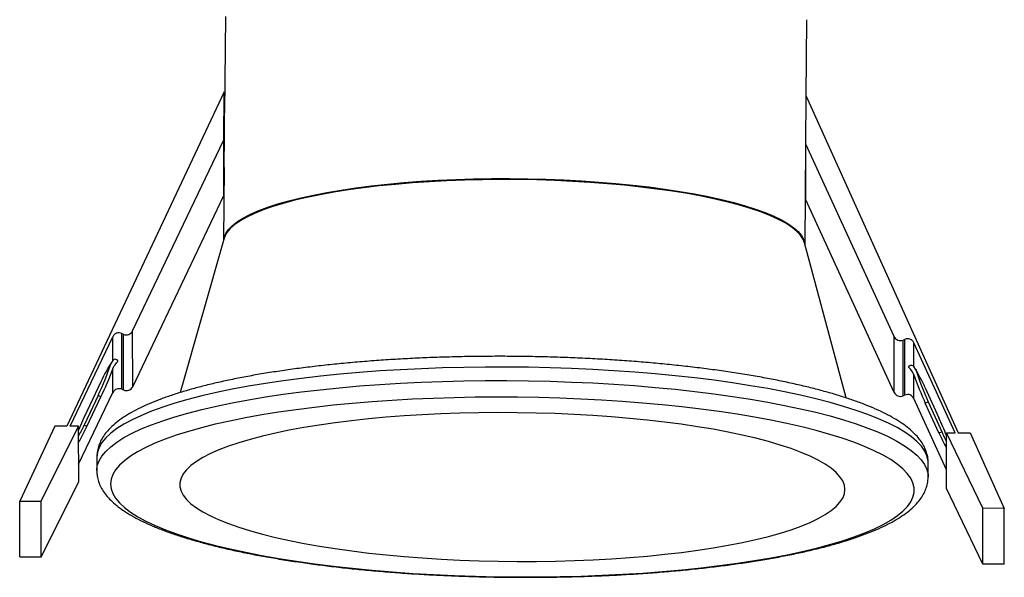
# Model space of a CAD drawing. Header units: millimetres. Extents: x -35.6 to 35.5, y -6.5 to 69.4.
# Tile 1 of 2: x -35.6 to 35.5, y -6.5 to 33.7. Entities that reach past the tile are written whole.
import ezdxf

# ---------------------------------------------------------------- set-up
doc = ezdxf.new("R2010")
doc.units = ezdxf.units.MM

msp = doc.modelspace()

# ---------------------------------------------------------------- linework, layer by layer
at = {"color": 7, "linetype": 'Continuous', "lineweight": 25}
for p, q in [((-20.711, 33.987), (-20.766, 27.01)), ((21.206, 28.228), (21.25, 33.748)), ((-20.793, 28.544), (-32.146, 4.401)), ((-20.821, 25.074), (-20.793, 28.544)), ((-20.79, 26.81), (-20.793, 28.544)), ((21.178, 24.76), (21.206, 28.23)), ((21.206, 28.23), (32.173, 3.92)), ((-20.762, 27.01), (-20.786, 27.01)), ((-27.405, 11.272), (-20.821, 25.074)), ((-20.813, 21.109), (-20.821, 25.074)), ((-20.802, 25.457), (-20.816, 23.01)), ((21.121, 17.521), (21.178, 24.698)), ((27.542, 10.861), (21.178, 24.76)), ((21.186, 20.733), (21.178, 24.76)), ((-20.798, 23.071), (-20.839, 17.855)), ((-20.816, 23.01), (-20.798, 23.01)), ((-27.397, 7.245), (-20.814, 21.046)), ((27.549, 6.835), (21.186, 20.733)), ((-20.809, 17.962), (-23.972, 6.825)), ((24.079, 6.438), (21.092, 17.628)), ((-31.922, 4.399), (-28.845, 10.85)), ((-28.841, 9.139), (-28.845, 10.85)), ((-28.18, 11.086), (-28.069, 11.036)), ((-28.173, 7.059), (-28.18, 11.086)), ((-28.061, 7.009), (-28.069, 11.036)), ((-27.397, 7.245), (-27.405, 11.272)), ((27.549, 6.835), (27.542, 10.861)), ((28.314, 10.664), (28.202, 10.615)), ((28.322, 6.637), (28.314, 10.664)), ((28.209, 6.588), (28.202, 10.615)), ((31.949, 3.922), (28.975, 10.417)), ((28.978, 8.707), (28.975, 10.417)), ((-28.837, 6.823), (-28.84, 8.534)), ((28.982, 6.391), (28.979, 8.101)), ((-29.691, 7.599), (-30.714, 5.455)), ((29.798, 7.155), (30.786, 4.996)), ((-31.3, 1.661), (-28.837, 6.823)), ((-29.901, 6.609), (-30.912, 4.46)), ((-30.712, 4.37), (-29.689, 6.514)), ((-29.689, 6.514), (-29.901, 6.609)), ((-28.173, 7.059), (-28.061, 7.009)), ((28.322, 6.637), (28.209, 6.588)), ((31.337, 1.248), (28.982, 6.391)), ((29.8, 6.069), (30.013, 6.161)), ((30.788, 3.91), (29.8, 6.069)), ((30.013, 6.161), (30.99, 3.997)), ((-33.007, 4.407), (-35.555, -1.012)), ((-34.008, -1.023), (-31.305, 4.394)), ((-32.146, 4.401), (-33.007, 4.407)), ((-31.305, 4.394), (-31.922, 4.399)), ((-31.297, 0.368), (-31.305, 4.394)), ((-30.712, 4.37), (-30.912, 4.46)), ((30.788, 3.91), (30.99, 3.997)), ((33.948, -1.531), (31.332, 3.926)), ((31.332, 3.926), (31.949, 3.922)), ((31.339, -0.101), (31.332, 3.926)), ((32.173, 3.92), (33.033, 3.913)), ((33.033, 3.913), (35.495, -1.543)), ((-29.984, 2.188), (-29.991, 1.214)), ((-29.984, 2.188), (-29.984, 2.174)), ((30.007, 0.736), (30.015, 1.71)), ((-29.991, 1.199), (-29.991, 1.214)), ((-34, -5.05), (-31.297, 0.368)), ((33.955, -5.558), (31.339, -0.101)), ((-35.555, -1.012), (-34.008, -1.023)), ((-35.547, -5.038), (-35.555, -1.012)), ((-34, -5.05), (-34.008, -1.023)), ((35.495, -1.543), (33.948, -1.531)), ((33.955, -5.558), (33.948, -1.531)), ((35.502, -5.57), (35.495, -1.543)), ((-35.547, -5.038), (-34, -5.05)), ((35.502, -5.57), (33.955, -5.558))]:
    msp.add_line(p, q, dxfattribs=at)
at = {"color": 8, "linetype": 'Continuous', "lineweight": 25, "flags": 128}
for points in [[(-20.83, 17.889), (-20.8, 18.03), (-20.679, 18.32), (-20.477, 18.607), (-20.196, 18.89), (-19.836, 19.168), (-19.399, 19.439), (-18.886, 19.704), (-18.299, 19.96), (-17.641, 20.207), (-16.915, 20.444), (-16.122, 20.67), (-15.266, 20.884), (-14.351, 21.085), (-13.38, 21.273), (-12.357, 21.446), (-11.285, 21.605), (-10.169, 21.748), (-9.013, 21.874), (-7.821, 21.984), (-6.599, 22.078), (-5.351, 22.153), (-4.081, 22.211), (-2.796, 22.251), (-1.498, 22.273), (-0.195, 22.277), (1.11, 22.263), (2.411, 22.231), (3.703, 22.18), (4.982, 22.112), (6.241, 22.026), (7.478, 21.923), (8.685, 21.804), (9.86, 21.668), (10.997, 21.516), (12.092, 21.349), (13.141, 21.167), (14.14, 20.972), (15.084, 20.763), (15.971, 20.542), (16.796, 20.31), (17.557, 20.067), (18.25, 19.814), (18.874, 19.553), (19.425, 19.284), (19.901, 19.009), (20.301, 18.728), (20.623, 18.443), (20.866, 18.154), (21.028, 17.863), (21.11, 17.571), (21.112, 17.554)], [(21.092, 17.628), (21.089, 17.641), (20.966, 17.933), (20.764, 18.223), (20.481, 18.511), (20.12, 18.794), (19.681, 19.072), (19.167, 19.345), (18.579, 19.61), (17.92, 19.867), (17.192, 20.115), (16.398, 20.353), (15.542, 20.58), (14.625, 20.795), (13.653, 20.997), (12.628, 21.186), (11.555, 21.36), (10.438, 21.52), (9.281, 21.664), (8.089, 21.792), (6.865, 21.903), (5.616, 21.998), (4.346, 22.075), (3.059, 22.134), (1.761, 22.176), (0.457, 22.199), (-0.848, 22.204), (-2.15, 22.191), (-3.443, 22.16), (-4.722, 22.111), (-5.982, 22.044), (-7.218, 21.96), (-8.426, 21.858), (-9.601, 21.739), (-10.738, 21.605), (-11.833, 21.454), (-12.882, 21.288), (-13.88, 21.107), (-14.824, 20.912), (-15.71, 20.705), (-16.535, 20.485), (-17.296, 20.253), (-17.988, 20.011), (-18.611, 19.759), (-19.162, 19.498), (-19.637, 19.229), (-20.036, 18.954), (-20.357, 18.674), (-20.599, 18.389), (-20.76, 18.1), (-20.809, 17.962)], [(30.015, 1.71), (30.004, 1.899), (29.923, 2.248), (29.761, 2.596), (29.518, 2.942), (29.196, 3.285), (28.796, 3.625), (28.318, 3.96), (27.763, 4.29), (27.134, 4.613), (26.432, 4.93), (25.658, 5.238), (24.816, 5.538), (23.906, 5.827), (22.932, 6.107), (21.897, 6.375), (20.802, 6.631), (19.651, 6.874), (18.448, 7.105), (17.194, 7.321), (15.895, 7.523), (14.552, 7.71), (13.171, 7.881), (11.753, 8.037), (10.305, 8.175), (8.828, 8.298), (7.328, 8.403), (5.808, 8.49), (4.272, 8.56), (2.725, 8.612), (1.171, 8.647), (-0.386, 8.663), (-1.943, 8.661), (-3.494, 8.641), (-5.036, 8.603), (-6.564, 8.547), (-8.074, 8.473), (-9.562, 8.382), (-11.025, 8.273), (-12.458, 8.147), (-13.857, 8.005), (-15.219, 7.846), (-16.54, 7.671), (-17.816, 7.481), (-19.044, 7.276), (-20.221, 7.057), (-21.343, 6.824), (-22.408, 6.577), (-23.412, 6.318), (-24.353, 6.048), (-25.228, 5.766), (-26.035, 5.474), (-26.772, 5.173), (-27.437, 4.863), (-28.028, 4.545), (-28.543, 4.22), (-28.981, 3.889), (-29.341, 3.553), (-29.622, 3.212), (-29.823, 2.868), (-29.944, 2.522), (-29.984, 2.188)], [(-29.991, 1.214), (-29.952, 1.547), (-29.831, 1.893), (-29.63, 2.237), (-29.349, 2.578), (-28.989, 2.914), (-28.551, 3.245), (-28.036, 3.57), (-27.445, 3.888), (-26.78, 4.198), (-26.043, 4.5), (-25.236, 4.792), (-24.361, 5.073), (-23.42, 5.344), (-22.415, 5.603), (-21.351, 5.849), (-20.229, 6.082), (-19.052, 6.301), (-17.824, 6.506), (-16.548, 6.697), (-15.227, 6.871), (-13.865, 7.03), (-12.466, 7.173), (-11.033, 7.298), (-9.57, 7.407), (-8.082, 7.498), (-6.571, 7.572), (-5.043, 7.628), (-3.502, 7.666), (-1.951, 7.686), (-0.394, 7.688), (1.163, 7.672), (2.718, 7.638), (4.265, 7.586), (5.8, 7.516), (7.32, 7.428), (8.82, 7.323), (10.297, 7.201), (11.746, 7.062), (13.163, 6.907), (14.544, 6.735), (15.887, 6.548), (17.187, 6.346), (18.44, 6.13), (19.644, 5.9), (20.794, 5.656), (21.889, 5.4), (22.925, 5.132), (23.899, 4.853), (24.808, 4.563), (25.651, 4.263), (26.424, 3.955), (27.126, 3.639), (27.756, 3.315), (28.31, 2.985), (28.788, 2.65), (29.189, 2.31), (29.511, 1.967), (29.753, 1.621), (29.915, 1.273), (29.996, 0.925), (30.007, 0.734)]]:
    msp.add_lwpolyline(points, dxfattribs=at)
at = {"color": 7, "linetype": 'Continuous', "lineweight": 25, "flags": 128}
for points in [[(-28.999, 0.217), (-28.958, -0.126), (-28.836, -0.468), (-28.634, -0.809), (-28.352, -1.148), (-27.991, -1.484), (-27.552, -1.815), (-27.037, -2.141), (-26.445, -2.462), (-25.781, -2.775), (-25.044, -3.081), (-24.237, -3.378), (-23.363, -3.666), (-22.424, -3.944), (-21.422, -4.21), (-20.361, -4.465), (-19.243, -4.708), (-18.071, -4.937), (-16.849, -5.153), (-15.58, -5.354), (-14.267, -5.54), (-12.915, -5.711), (-11.527, -5.866), (-10.107, -6.004), (-8.658, -6.126), (-7.185, -6.231), (-5.693, -6.318), (-4.184, -6.388), (-2.664, -6.44), (-1.136, -6.474), (0.395, -6.49), (1.925, -6.488), (3.449, -6.468), (4.964, -6.429), (6.465, -6.373), (7.948, -6.299), (9.408, -6.208), (10.843, -6.099), (12.247, -5.973), (13.617, -5.831), (14.95, -5.672), (16.24, -5.498), (17.486, -5.308), (18.682, -5.103), (19.827, -4.884), (20.916, -4.652), (21.947, -4.407), (22.917, -4.149), (23.822, -3.88), (24.662, -3.6), (25.433, -3.309), (26.133, -3.01), (26.76, -2.702), (27.312, -2.387), (27.788, -2.065), (28.187, -1.738), (28.508, -1.405), (28.748, -1.069), (28.909, -0.729), (28.989, -0.388), (28.989, -0.045), (28.907, 0.297), (28.745, 0.639), (28.503, 0.979), (28.182, 1.316), (27.781, 1.65), (27.304, 1.979), (26.75, 2.302), (26.122, 2.62), (25.421, 2.929), (24.649, 3.231), (23.809, 3.524), (22.902, 3.806), (21.931, 4.079), (20.899, 4.339), (19.809, 4.588), (18.664, 4.824), (17.466, 5.047), (16.22, 5.255), (14.929, 5.449), (13.596, 5.627), (12.225, 5.79), (10.82, 5.937), (9.385, 6.067), (7.924, 6.181), (6.441, 6.277), (4.94, 6.355), (3.425, 6.416), (1.9, 6.459), (0.371, 6.484), (-1.16, 6.491), (-2.688, 6.48), (-4.208, 6.451), (-5.716, 6.403), (-7.209, 6.338), (-8.681, 6.256), (-10.129, 6.155), (-11.549, 6.038), (-12.937, 5.904), (-14.289, 5.753), (-15.6, 5.587), (-16.869, 5.405), (-18.09, 5.207), (-19.261, 4.996), (-20.378, 4.77), (-21.439, 4.531), (-22.439, 4.279), (-23.378, 4.016), (-24.251, 3.741), (-25.056, 3.456), (-25.792, 3.161), (-26.455, 2.857), (-27.045, 2.546), (-27.56, 2.227), (-27.998, 1.902), (-28.357, 1.572), (-28.638, 1.237), (-28.839, 0.899), (-28.959, 0.559), (-28.999, 0.217)], [(23.999, -0.179), (23.959, 0.13), (23.839, 0.439), (23.64, 0.747), (23.362, 1.052), (23.006, 1.354), (22.575, 1.651), (22.068, 1.943), (21.488, 2.228), (20.836, 2.506), (20.116, 2.776), (19.328, 3.036), (18.477, 3.287), (17.563, 3.526), (16.592, 3.754), (15.566, 3.969), (14.487, 4.171), (13.361, 4.359), (12.19, 4.532), (10.979, 4.691), (9.731, 4.834), (8.451, 4.961), (7.143, 5.072), (5.811, 5.165), (4.46, 5.242), (3.094, 5.301), (1.718, 5.342), (0.336, 5.366), (-1.047, 5.372), (-2.427, 5.36), (-3.798, 5.33), (-5.157, 5.283), (-6.499, 5.218), (-7.819, 5.135), (-9.113, 5.036), (-10.377, 4.92), (-11.607, 4.787), (-12.798, 4.639), (-13.946, 4.475), (-15.048, 4.296), (-16.1, 4.103), (-17.099, 3.897), (-18.041, 3.677), (-18.923, 3.446), (-19.742, 3.202), (-20.495, 2.949), (-21.18, 2.685), (-21.795, 2.412), (-22.338, 2.132), (-22.806, 1.844), (-23.199, 1.551), (-23.514, 1.252), (-23.752, 0.949), (-23.91, 0.642), (-23.99, 0.334), (-23.989, 0.025), (-23.909, -0.285), (-23.749, -0.593), (-23.51, -0.9), (-23.194, -1.204), (-22.8, -1.503), (-22.331, -1.798), (-21.787, -2.087), (-21.171, -2.368), (-20.485, -2.642), (-19.73, -2.907), (-18.91, -3.163), (-18.027, -3.408), (-17.085, -3.641), (-16.085, -3.863), (-15.033, -4.071), (-13.93, -4.267), (-12.781, -4.448), (-11.589, -4.614), (-10.359, -4.765), (-9.095, -4.9), (-7.8, -5.018), (-6.48, -5.12), (-5.138, -5.206), (-3.779, -5.273), (-2.407, -5.324), (-1.027, -5.356), (0.356, -5.371), (1.738, -5.368), (3.114, -5.347), (4.48, -5.308), (5.831, -5.252), (7.162, -5.178), (8.47, -5.088), (9.749, -4.98), (10.997, -4.855), (12.207, -4.715), (13.378, -4.559), (14.503, -4.387), (15.581, -4.202), (16.607, -4.002), (17.577, -3.789), (18.489, -3.563), (19.34, -3.325), (20.127, -3.077), (20.846, -2.818), (21.497, -2.55), (22.076, -2.273), (22.582, -1.989), (23.012, -1.698), (23.366, -1.402), (23.643, -1.101), (23.841, -0.796), (23.96, -0.488), (23.999, -0.179)], [(30.99, 3.997), (31.169, 3.608), (31.333, 3.271)]]:
    msp.add_lwpolyline(points, dxfattribs=at)
at = {"color": 7, "linetype": 'Continuous', "lineweight": 25}
for centre, radius, start, end in [((108.709, 24.917), 129.513, 179.07402, 179.76089), ((-28.391, 10.627), 0.505, 65.35495, 153.84186), ((-27.858, 11.495), 0.505, 245.35495, 333.84186), ((27.998, 11.077), 0.505, 205.27069, 293.80599), ((28.518, 10.202), 0.505, 25.27069, 113.80599), ((-46.283, 14.531), 18.197, 334.19209, 342.22738), ((-19.795, 3.144), 10.852, 146.46786, 155.76098), ((-48.343, 15.539), 20.723, 334.1819, 340.24116), ((19.464, 2.687), 11.258, 23.37862, 32.32105), ((49.433, 15.182), 21.645, 199.09591, 204.89957), ((47.543, 14.277), 19.317, 197.37012, 204.84328), ((-27.851, 7.468), 0.505, 245.35495, 333.84186), ((-28.384, 6.6), 0.505, 65.35495, 153.84186), ((28.006, 7.05), 0.505, 205.27069, 293.80599), ((28.525, 6.175), 0.505, 25.27069, 113.80599), ((-8.787, -5.021), 24.301, 154.46073, 157.91093), ((7.596, -5.635), 25.511, 21.49789, 24.62743), ((-48.331, 12.599), 19.227, 332.3231, 334.95326), ((-45.059, 11.093), 15.844, 330.25047, 334.89238), ((46.126, 10.819), 16.822, 204.24886, 208.43659)]:
    msp.add_arc(centre, radius, start, end, dxfattribs=at)
for points, knots in [([(30.006, 1.705), (30.008, 1.765), (30.018, 1.965), (29.956, 2.303), (29.829, 2.707), (29.632, 3.099), (29.369, 3.483), (29.033, 3.862), (28.619, 4.236), (28.127, 4.604), (27.56, 4.961), (26.925, 5.305), (26.228, 5.634), (25.473, 5.948), (24.662, 6.249), (23.795, 6.538), (22.876, 6.813), (21.904, 7.077), (20.882, 7.328), (19.813, 7.566), (18.697, 7.792), (17.538, 8.005), (16.338, 8.204), (15.099, 8.389), (13.825, 8.561), (12.518, 8.718), (11.182, 8.86), (9.82, 8.987), (8.434, 9.099), (7.028, 9.196), (5.605, 9.277), (4.169, 9.342), (2.723, 9.391), (1.271, 9.424), (-0.185, 9.441), (-1.639, 9.441), (-3.09, 9.426), (-4.533, 9.394), (-5.965, 9.346), (-7.383, 9.282), (-8.783, 9.202), (-10.162, 9.107), (-11.517, 8.996), (-12.844, 8.87), (-14.141, 8.728), (-15.404, 8.572), (-16.63, 8.402), (-17.817, 8.217), (-18.963, 8.019), (-20.063, 7.807), (-21.117, 7.581), (-22.122, 7.343), (-23.075, 7.092), (-23.976, 6.829), (-24.823, 6.552), (-25.613, 6.262), (-26.347, 5.959), (-27.024, 5.64), (-27.642, 5.305), (-28.2, 4.95), (-28.694, 4.573), (-29.103, 4.187), (-29.427, 3.798), (-29.669, 3.414), (-29.843, 3.025), (-29.951, 2.629), (-29.982, 2.34), (-29.983, 2.185), (-29.984, 2.164)], [0, 0, 0, 0, 0.005379, 0.01793, 0.030556, 0.043595, 0.057351, 0.072028, 0.08763, 0.103913, 0.120512, 0.137116, 0.153601, 0.169953, 0.186185, 0.202317, 0.218368, 0.234354, 0.250288, 0.26618, 0.282038, 0.297868, 0.313675, 0.329463, 0.345236, 0.360996, 0.376745, 0.392485, 0.408218, 0.423945, 0.439667, 0.455386, 0.471102, 0.486816, 0.502529, 0.518241, 0.533954, 0.549669, 0.565385, 0.581104, 0.596826, 0.612554, 0.628287, 0.644027, 0.659776, 0.675535, 0.691307, 0.707094, 0.722899, 0.738725, 0.754577, 0.770462, 0.786385, 0.802356, 0.818387, 0.834491, 0.850687, 0.866996, 0.883437, 0.900024, 0.916731, 0.933373, 0.94779, 0.96129, 0.974003, 0.986179, 0.998097, 1, 1, 1, 1]), ([(-28.84, 8.534), (-28.783, 8.7), (-28.692, 8.818), (-28.576, 8.951), (-28.54, 8.989), (-28.485, 9.055), (-28.468, 9.085), (-28.468, 9.166), (-28.537, 9.211), (-28.654, 9.228), (-28.696, 9.226), (-28.775, 9.2), (-28.813, 9.177), (-28.841, 9.139)], [0, 0, 0, 0, 0.25, 0.25, 0.375, 0.375, 0.5, 0.5, 0.75, 0.75, 0.875, 0.875, 1, 1, 1, 1]), ([(28.979, 8.101), (28.923, 8.268), (28.834, 8.388), (28.718, 8.523), (28.682, 8.561), (28.627, 8.628), (28.61, 8.658), (28.61, 8.739), (28.679, 8.783), (28.794, 8.799), (28.835, 8.796), (28.913, 8.769), (28.95, 8.745), (28.978, 8.707)], [0, 0, 0, 0, 0.25, 0.25, 0.375, 0.375, 0.5, 0.5, 0.75, 0.75, 0.875, 0.875, 1, 1, 1, 1]), ([(-29.991, 1.19), (-29.988, 1.094), (-29.979, 0.858), (-29.9, 0.488), (-29.749, 0.088), (-29.531, -0.301), (-29.244, -0.683), (-28.884, -1.06), (-28.444, -1.433), (-27.927, -1.797), (-27.337, -2.151), (-26.682, -2.489), (-25.966, -2.814), (-25.192, -3.124), (-24.363, -3.421), (-23.479, -3.705), (-22.542, -3.977), (-21.554, -4.236), (-20.516, -4.483), (-19.431, -4.717), (-18.301, -4.939), (-17.128, -5.147), (-15.915, -5.342), (-14.665, -5.523), (-13.38, -5.689), (-12.063, -5.842), (-10.718, -5.979), (-9.347, -6.101), (-7.955, -6.209), (-6.543, -6.3), (-5.115, -6.376), (-3.676, -6.436), (-2.227, -6.48), (-0.774, -6.507), (0.682, -6.519), (2.135, -6.514), (3.584, -6.493), (5.024, -6.456), (6.452, -6.403), (7.864, -6.334), (9.258, -6.249), (10.63, -6.148), (11.976, -6.032), (13.293, -5.901), (14.579, -5.755), (15.831, -5.594), (17.045, -5.419), (18.218, -5.23), (19.349, -5.027), (20.435, -4.811), (21.473, -4.581), (22.461, -4.339), (23.398, -4.084), (24.281, -3.816), (25.109, -3.535), (25.882, -3.241), (26.597, -2.933), (27.255, -2.609), (27.853, -2.268), (28.391, -1.906), (28.864, -1.522), (29.249, -1.129), (29.546, -0.735), (29.764, -0.35), (29.916, 0.055), (29.999, 0.418), (29.998, 0.65), (29.998, 0.732)], [0, 0, 0, 0, 0.00859, 0.021158, 0.033903, 0.047169, 0.061234, 0.076248, 0.092136, 0.10859, 0.125251, 0.14185, 0.158319, 0.174658, 0.190883, 0.207014, 0.22307, 0.239066, 0.255012, 0.270919, 0.286795, 0.302644, 0.318471, 0.334281, 0.350077, 0.36586, 0.381633, 0.397397, 0.413155, 0.428907, 0.444655, 0.4604, 0.476142, 0.491882, 0.507622, 0.523362, 0.539102, 0.554844, 0.570588, 0.586335, 0.602085, 0.617841, 0.633604, 0.649374, 0.665153, 0.680943, 0.696746, 0.712566, 0.728404, 0.744265, 0.760155, 0.776078, 0.792043, 0.80806, 0.82414, 0.8403, 0.856558, 0.872936, 0.889452, 0.906112, 0.922866, 0.93944, 0.953545, 0.966758, 0.979265, 0.992559, 1, 1, 1, 1])]:
    msp.add_open_spline(points, degree=3, knots=knots, dxfattribs=at)

doc.saveas('drawing.dxf')
